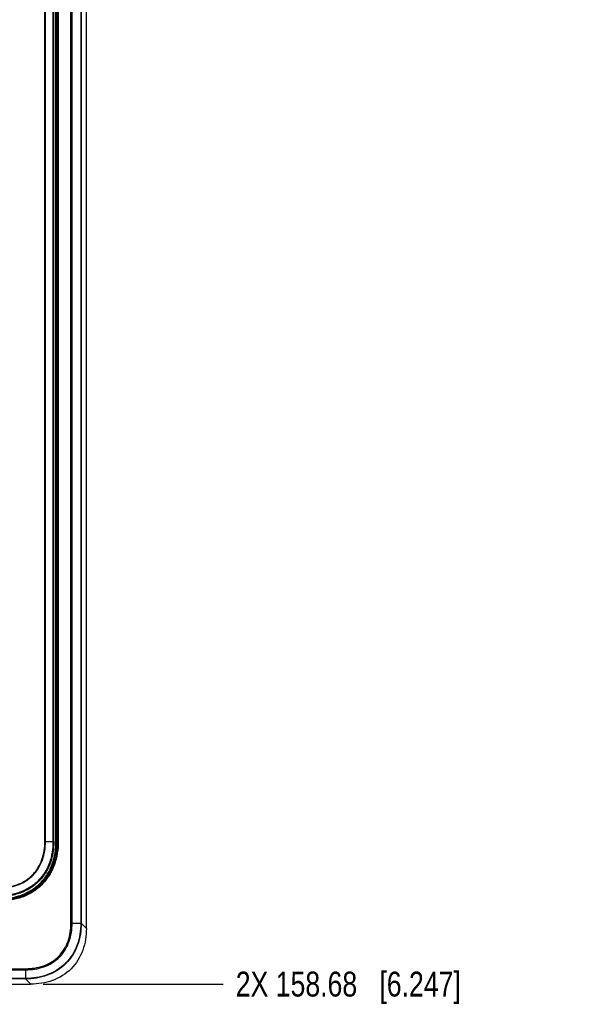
# Model space of a CAD drawing. Header units: inches. Extents: x 0 to 34, y 0 to 22.
# Tile 17 of 103: x 12.7 to 15.5, y 8.9 to 13.9. Entities that reach past the tile are written whole.
import ezdxf

# ---------------------------------------------------------------- set-up
doc = ezdxf.new("R2010")
doc.units = ezdxf.units.IN
doc.header["$LTSCALE"] = 1.87
doc.header["$MEASUREMENT"] = 0
doc.layers.get('0').update_dxf_attribs({"linetype": 'CONTINUOUS'})
doc.layers.add('DIMENSIONS', color=7, linetype='CONTINUOUS')
doc.styles.get("Standard").update_dxf_attribs({"font": 'txt', "width": 0.8})
doc.dimstyles.new('DIMSTYLE_2', dxfattribs={"dimtxt": 0.125, "dimasz": 0.18, "dimexe": 0.125, "dimexo": 0.0625, "dimgap": 0.03125, "dimtad": 0, "dimtih": 1, "dimtoh": 1, "dimdsep": 46, "dimtxsty": 'STANDARD', "dimblk": '_FILLED', "dimblk1": '_FILLED', "dimblk2": '_FILLED', "dimcen": 0.09, "dimadec": 0, "dimazin": 0, "dimtp": 0.001, "dimtm": 0.001, "dimtfac": 1, "dimtofl": 0, "dimtmove": 0, "dimatfit": 3, "dimldrblk": '_FILLED', "dimfxl": 1, "dimtolj": 1, "dimarcsym": 0})

# ---------------------------------------------------------------- blocks, each defined once
blk = doc.blocks.new('*D22')
at = {"layer": 'DIMENSIONS', "color": 2, "linetype": 'CONTINUOUS'}
blk.add_line((12.8311, 9.0272), (13.7356, 9.0272), dxfattribs=at)
at = {"layer": 'DIMENSIONS', "color": 2, "linetype": 'CONTINUOUS', "insert": (13.7981, 9.0897), "char_height": 0.125, "width": 1.725, "attachment_point": 1, "line_spacing_factor": 0.9}
blk.add_mtext('2X 158.68{\\Ftxt.shx;\\W1.000000;\\H0.125000; }[6.247]', dxfattribs=at)
blk = doc.blocks.new('_FILLED')
at = {"color": 0, "linetype": 'BYBLOCK'}
blk.add_solid([(0, 0), (-1, 0.174), (-1, -0.174)], dxfattribs=at)

msp = doc.modelspace()

# ---------------------------------------------------------------- linework, layer by layer
at = {"color": 7, "linetype": 'CONTINUOUS'}
for p, q in [((13.0481, 9.3067), (13.0481, 16.0455)), ((12.9707, 9.3327), (12.9707, 16.0195)), ((12.9763, 9.3327), (12.9763, 16.0195)), ((13.0197, 16.0195), (13.0197, 9.3327)), ((13.0221, 16.0196), (13.0221, 9.3327)), ((12.8395, 9.743), (12.8395, 15.6092)), ((12.8423, 9.743), (12.8423, 15.6092)), ((12.8804, 15.6092), (12.8804, 9.743)), ((12.8816, 15.6092), (12.8816, 9.743)), ((12.8846, 9.743), (12.8846, 15.6092)), ((12.8952, 9.743), (12.8952, 15.6092)), ((12.8991, 9.743), (12.8991, 15.6092)), ((12.903, 15.6092), (12.903, 9.743)), ((12.9069, 15.6092), (12.9069, 9.743)), ((12.8395, 9.743), (12.8423, 9.743)), ((12.8423, 9.743), (12.8846, 9.743)), ((12.9069, 9.743), (12.8952, 9.743)), ((12.9707, 9.3327), (13.0197, 9.3327)), ((13.0221, 9.3327), (13.0197, 9.3327)), ((13.0221, 9.3327), (13.0481, 9.3067)), ((12.6098, 9.1045), (12.7426, 9.1045)), ((12.6098, 9.099), (12.7425, 9.099)), ((12.7426, 9.1045), (12.7425, 9.0555)), ((12.7425, 9.0555), (12.6098, 9.0555)), ((12.7426, 9.0532), (12.6098, 9.0532)), ((12.7426, 9.0532), (12.7425, 9.0555)), ((12.7426, 9.0532), (12.7686, 9.0272)), ((12.6024, 9.0272), (12.7686, 9.0272))]:
    msp.add_line(p, q, dxfattribs=at)
for points, knots in [([(12.8846, 9.743), (12.8846, 9.7247), (12.8826, 9.6971), (12.8751, 9.6611), (12.867, 9.6348), (12.8564, 9.6093), (12.8431, 9.5852), (12.8272, 9.5626), (12.8088, 9.542), (12.7882, 9.5237), (12.7657, 9.5078), (12.7415, 9.4945), (12.7161, 9.4838), (12.6897, 9.4757), (12.6538, 9.4683), (12.6262, 9.4662), (12.6078, 9.4662)], [0, 0, 0, 0, 0.124939, 0.187456, 0.249969, 0.312481, 0.374989, 0.437495, 0.5, 0.562505, 0.625011, 0.687519, 0.750031, 0.812544, 0.875061, 1, 1, 1, 1]), ([(12.8816, 9.743), (12.8816, 9.7249), (12.8796, 9.6976), (12.8722, 9.662), (12.8642, 9.6359), (12.8537, 9.6108), (12.8405, 9.5869), (12.8248, 9.5646), (12.8067, 9.5442), (12.7863, 9.526), (12.764, 9.5103), (12.7401, 9.4972), (12.7149, 9.4866), (12.6888, 9.4787), (12.6533, 9.4713), (12.626, 9.4693), (12.6078, 9.4693)], [0, 0, 0, 0, 0.12494, 0.187455, 0.249966, 0.312474, 0.374982, 0.437492, 0.500004, 0.562514, 0.625022, 0.687529, 0.750038, 0.812549, 0.875064, 1, 1, 1, 1]), ([(12.6078, 9.5086), (12.6156, 9.5086), (12.6312, 9.5091), (12.6622, 9.5127), (12.7002, 9.5219), (12.7357, 9.5386), (12.7613, 9.5565), (12.7788, 9.572), (12.7944, 9.5895), (12.8122, 9.6151), (12.8289, 9.6507), (12.8401, 9.6963), (12.8423, 9.7275), (12.8423, 9.743)], [0, 0, 0, 0, 0.062549, 0.125098, 0.250062, 0.374969, 0.437506, 0.500043, 0.562579, 0.625118, 0.750027, 0.874993, 1, 1, 1, 1]), ([(12.8804, 9.743), (12.8804, 9.725), (12.8784, 9.6978), (12.8711, 9.6624), (12.8631, 9.6364), (12.8526, 9.6113), (12.8395, 9.5875), (12.8239, 9.5653), (12.8058, 9.545), (12.7855, 9.527), (12.7633, 9.5113), (12.7395, 9.4982), (12.7145, 9.4877), (12.6885, 9.4798), (12.6531, 9.4725), (12.6259, 9.4705), (12.6078, 9.4705)], [0, 0, 0, 0, 0.12494, 0.187455, 0.249966, 0.312474, 0.374982, 0.437492, 0.500004, 0.562514, 0.625022, 0.687529, 0.750038, 0.812549, 0.875064, 1, 1, 1, 1]), ([(12.6078, 9.5113), (12.6232, 9.5113), (12.6541, 9.5135), (12.6991, 9.5245), (12.7343, 9.541), (12.7596, 9.5586), (12.7769, 9.574), (12.7923, 9.5913), (12.8099, 9.6166), (12.8264, 9.6517), (12.8373, 9.6968), (12.8395, 9.7276), (12.8395, 9.743)], [0, 0, 0, 0, 0.125016, 0.249992, 0.37491, 0.437453, 0.499996, 0.562538, 0.625082, 0.750002, 0.874981, 1, 1, 1, 1]), ([(12.9069, 9.743), (12.9069, 9.7036), (12.8978, 9.6434), (12.8635, 9.5716), (12.8262, 9.5247), (12.7793, 9.4874), (12.7075, 9.453), (12.6473, 9.444), (12.6078, 9.444)], [0, 0, 0, 0, 0.249558, 0.374772, 0.499986, 0.625214, 0.750438, 1, 1, 1, 1]), ([(12.6078, 9.4557), (12.6458, 9.4557), (12.7036, 9.4643), (12.7727, 9.4972), (12.8179, 9.533), (12.8537, 9.5782), (12.8865, 9.6473), (12.8952, 9.7051), (12.8952, 9.743)], [0, 0, 0, 0, 0.249594, 0.37482, 0.500032, 0.625224, 0.750425, 1, 1, 1, 1]), ([(12.6078, 9.4518), (12.6463, 9.4518), (12.7049, 9.4605), (12.7749, 9.4939), (12.8207, 9.5302), (12.857, 9.576), (12.8903, 9.646), (12.8991, 9.7046), (12.8991, 9.743)], [0, 0, 0, 0, 0.249591, 0.374818, 0.500032, 0.625226, 0.750428, 1, 1, 1, 1]), ([(12.903, 9.743), (12.903, 9.7041), (12.894, 9.6447), (12.8602, 9.5738), (12.8234, 9.5275), (12.7771, 9.4907), (12.7062, 9.4568), (12.6468, 9.4479), (12.6078, 9.4479)], [0, 0, 0, 0, 0.249561, 0.374773, 0.499986, 0.625212, 0.750435, 1, 1, 1, 1]), ([(13.0197, 9.3327), (13.0197, 9.2961), (13.0089, 9.2221), (12.9498, 9.1255), (12.8531, 9.0663), (12.7791, 9.0555), (12.7425, 9.0555)], [0, 0, 0, 0, 0.250355, 0.500111, 0.749734, 1, 1, 1, 1]), ([(12.7425, 9.099), (12.7735, 9.099), (12.836, 9.1077), (12.9183, 9.157), (12.9676, 9.2393), (12.9762, 9.3018), (12.9763, 9.3327)], [0, 0, 0, 0, 0.250377, 0.499939, 0.749615, 1, 1, 1, 1]), ([(12.7426, 9.1045), (12.7728, 9.1045), (12.8338, 9.1129), (12.9143, 9.1609), (12.9624, 9.2415), (12.9707, 9.3025), (12.9707, 9.3327)], [0, 0, 0, 0, 0.250388, 0.499939, 0.749603, 1, 1, 1, 1]), ([(13.0221, 9.3327), (13.0221, 9.2958), (13.0112, 9.2212), (12.9515, 9.1237), (12.854, 9.0641), (12.7795, 9.0532), (12.7426, 9.0532)], [0, 0, 0, 0, 0.250351, 0.500111, 0.749737, 1, 1, 1, 1]), ([(13.0481, 9.3067), (13.0481, 9.2698), (13.0372, 9.1952), (12.9775, 9.0978), (12.8801, 9.0381), (12.8055, 9.0272), (12.7686, 9.0272)], [0, 0, 0, 0, 0.250316, 0.499996, 0.749677, 1, 1, 1, 1])]:
    msp.add_open_spline(points, degree=3, knots=knots, dxfattribs=at)

# ---------------------------------------------------------------- dimensions: what is measured, and where the dimension line sits
at = {"layer": 'DIMENSIONS', "color": 2, "linetype": 'CONTINUOUS'}
dim = msp.add_ordinate_dim(feature_location=(12.8311, 9.0272), offset=(0.9045, 0), dtype=0, origin=(12.7686, 15.2745), text='2X <>', dimstyle='DIMSTYLE_2', dxfattribs=at)
dim.commit()
dim.dimension.update_dxf_attribs({"geometry": '*D22', "text_midpoint": (14.6606, 9.0272)})

doc.saveas('drawing.dxf')
